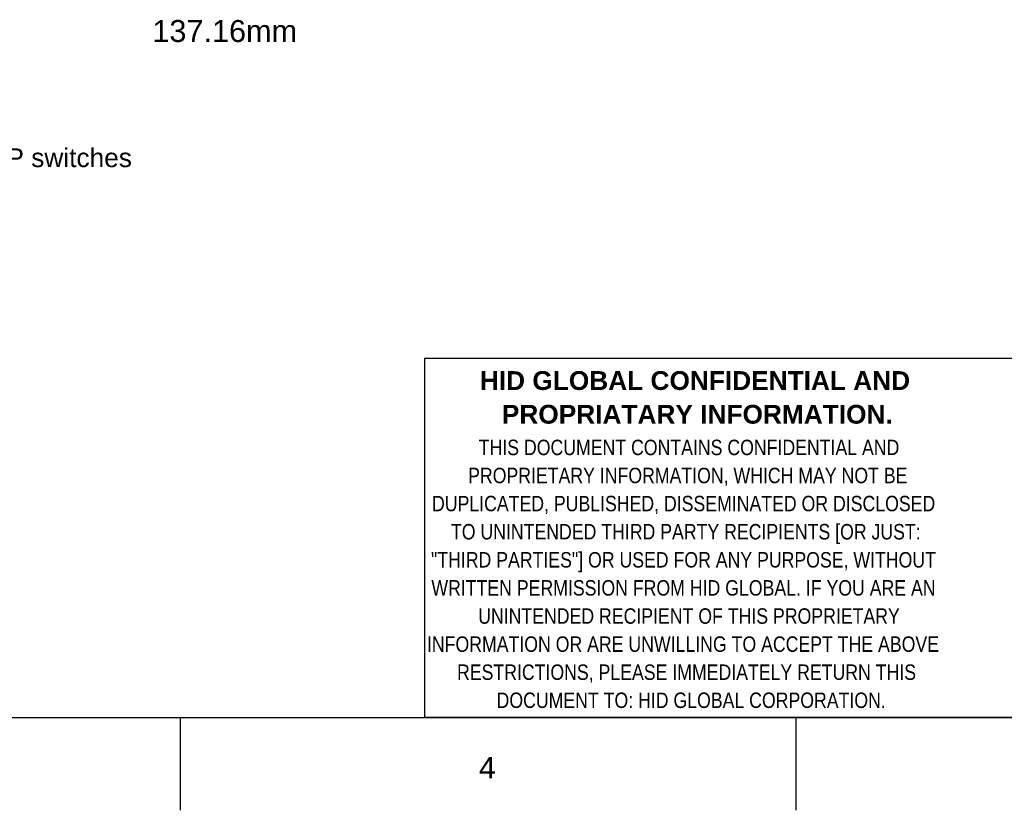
# Model space of a CAD drawing. Header units: inches. Extents: x 0 to 474, y -297 to 0.
# Tile 122 of 256: x 193 to 299, y -297 to -211. Entities that reach past the tile are written whole.
import ezdxf

# ---------------------------------------------------------------- set-up
doc = ezdxf.new("R2010")
doc.units = ezdxf.units.IN
doc.header["$MEASUREMENT"] = 0
doc.styles.add('Arial Narrow0', font='ARIALN.TTF', dxfattribs={"height": 2.645833})
doc.styles.add('Arial0', font='arial.ttf', dxfattribs={"height": 3.644212})
doc.styles.add('Arial2', font='arialbd.ttf', dxfattribs={"height": 3.175})

msp = doc.modelspace()

# ---------------------------------------------------------------- linework, layer by layer
at = {"color": 18, "true_color": 0x000000}
for p, q in [((409.94, -248.06), (236.44, -248.06)), ((236.44, -248.06), (236.44, -286.92)), ((410, -287), (10, -287)), ((210, -297), (210, -287)), ((236.44, -286.92), (409.94, -286.92)), ((276.67, -297), (276.67, -287))]:
    msp.add_line(p, q, dxfattribs=at)
at = {"color": 7, "true_color": 0xffffff}
for p, q in [((409.94, -248.06), (236.44, -248.06)), ((236.44, -248.06), (236.44, -286.92)), ((236.44, -286.92), (409.94, -286.92))]:
    msp.add_line(p, q, dxfattribs=at)

# ---------------------------------------------------------------- texts
at = {"color": 12, "true_color": 0xc00000, "style": 'Arial0'}
msp.add_text('137.16mm', height=2.375, dxfattribs=at).set_placement((206.95, -213.8))
at = {"color": 1, "true_color": 0xff0000, "style": 'Arial0'}
msp.add_text('SW800: DIP switches', height=2.0357, dxfattribs=at).set_placement((177.4, -227.35))
at = {"color": 18, "true_color": 0x000000}
for s, height, style, p in [('HID GLOBAL CONFIDENTIAL AND ', 2.0357, 'Arial2', (242.42, -251.48)), ('PROPRIATARY INFORMATION.', 2.0357, 'Arial2', (244.8, -255.13)), ('THIS DOCUMENT CONTAINS CONFIDENTIAL AND ', 1.6726, 'Arial Narrow0', (242.3, -258.54)), ('PROPRIETARY INFORMATION, WHICH MAY NOT BE ', 1.6726, 'Arial Narrow0', (241.15, -261.58)), ('DUPLICATED, PUBLISHED, DISSEMINATED OR DISCLOSED ', 1.6726, 'Arial Narrow0', (237.24, -264.62)), ('TO UNINTENDED THIRD PARTY RECIPIENTS [OR JUST: ', 1.6726, 'Arial Narrow0', (239.29, -267.67)), ('"THIRD PARTIES"] OR USED FOR ANY PURPOSE, WITHOUT ', 1.6726, 'Arial Narrow0', (237.13, -270.71)), ('WRITTEN PERMISSION FROM HID GLOBAL. IF YOU ARE AN ', 1.6726, 'Arial Narrow0', (237.17, -273.75)), ('UNINTENDED RECIPIENT OF THIS PROPRIETARY ', 1.6726, 'Arial Narrow0', (242.24, -276.8)), ('INFORMATION OR ARE UNWILLING TO ACCEPT THE ABOVE ', 1.6726, 'Arial Narrow0', (236.69, -279.84)), ('RESTRICTIONS, PLEASE IMMEDIATELY RETURN THIS ', 1.6726, 'Arial Narrow0', (239.95, -282.88)), ('DOCUMENT TO: HID GLOBAL CORPORATION.', 1.6726, 'Arial Narrow0', (244.23, -285.92)), ('4', 2.34, 'Arial0', (242.32, -293.55))]:
    msp.add_text(s, height=height, dxfattribs=dict(at, style=style)).set_placement(p)

doc.saveas('drawing.dxf')
